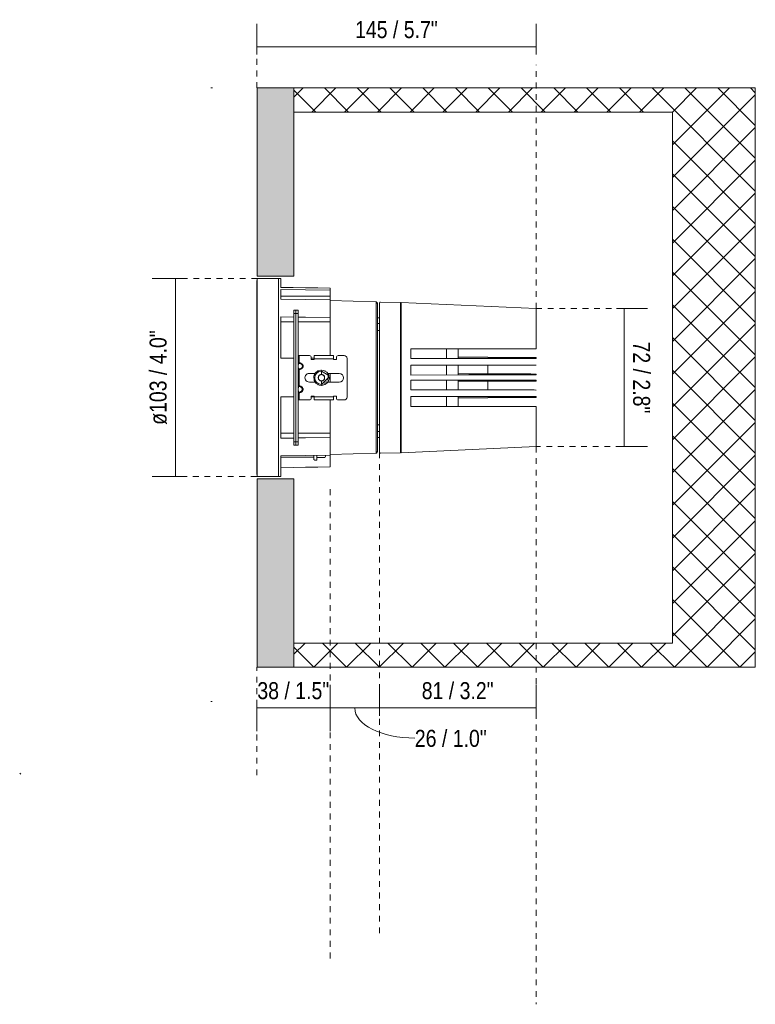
# Model space of a CAD drawing. Header units: millimetres. Extents: x -6729 to -4864, y -1198 to 6775.
# Tile 4 of 6: x -5554 to -5173, y -25 to 485. Entities that reach past the tile are written whole.
import ezdxf

# ---------------------------------------------------------------- set-up
doc = ezdxf.new("R2010")
doc.units = ezdxf.units.MM
doc.linetypes.add('Dash', pattern=[6, 3, -3])
doc.layers.add('A-ANNO-DIMS', color=7, linetype='Dash', lineweight=9, true_color=0xd2d2d2)
for name, color, linetype, lineweight in [('A-ANNO-DIMS-4', 7, 'Continuous', 9), ('A-DETL-GENF', 7, 'Continuous', 9), ('E-LITE-EQPM', 7, 'Continuous', 20)]:
    doc.layers.add(name, color=color, linetype=linetype, lineweight=lineweight)
doc.styles.add('Arial Narrow', font='ARIALN.TTF', dxfattribs={"height": 8.8})
doc.dimstyles.new('FARO_-_2_2mm_Arial_Narrow_mm_Inch_Left', dxfattribs={"dimscale": 304.8, "dimtxt": 9.006193, "dimasz": 0, "dimexe": 0.03937, "dimexo": 0.0625, "dimgap": 0.006562, "dimtad": 1, "dimdec": 0, "dimzin": 0, "dimdsep": 46, "dimtxsty": 'Arial Narrow', "dimblk1": 'NONE', "dimblk2": 'NONE', "dimsah": 1, "dimcen": 0.09, "dimadec": 0, "dimazin": 0, "dimtfac": 1, "dimtdec": 4, "dimtix": 1, "dimtmove": 0, "dimatfit": 3, "dimfxl": 0.013123, "dimfxlon": 1, "dimtvp": 1, "dimtolj": 1, "dimtzin": 0, "dimarcsym": 2})
doc.dimstyles.new('FARO_-_2_2mm_Arial_Narrow_mm_Inch_Right', dxfattribs={"dimscale": 304.8, "dimtxt": 9.006193, "dimasz": 0, "dimexe": 0.03937, "dimexo": 0.0625, "dimgap": 0.006562, "dimtad": 1, "dimdec": 0, "dimzin": 0, "dimdsep": 46, "dimtxsty": 'Arial Narrow', "dimblk1": 'NONE', "dimblk2": 'NONE', "dimsah": 1, "dimcen": 0.09, "dimadec": 0, "dimazin": 0, "dimtfac": 1, "dimtdec": 4, "dimtix": 1, "dimtmove": 0, "dimatfit": 3, "dimfxl": 0.013123, "dimfxlon": 1, "dimtvp": 1, "dimtolj": 1, "dimtzin": 0, "dimarcsym": 2})
doc.dimstyles.new('FARO_-_2_2mm_Arial_Narrow_mm_Inch_Right_1', dxfattribs={"dimscale": 304.8, "dimtxt": 9.006193, "dimasz": 0, "dimexe": 0.03937, "dimexo": 0.0625, "dimgap": 0.006562, "dimtad": 1, "dimdec": 0, "dimzin": 0, "dimdsep": 46, "dimtxsty": 'Arial Narrow', "dimblk1": 'NONE', "dimblk2": 'NONE', "dimsah": 1, "dimcen": 0.09, "dimadec": 0, "dimazin": 0, "dimtfac": 1, "dimtdec": 4, "dimtix": 1, "dimtmove": 1, "dimatfit": 3, "dimfxl": 0.013123, "dimfxlon": 1, "dimtvp": 1, "dimtolj": 1, "dimtzin": 0, "dimarcsym": 2})

# ---------------------------------------------------------------- blocks, each defined once
blk = doc.blocks.new('DEEP78 R SM_GLB - 00-673880-Lateral_PDF')
at = {"lineweight": 9}
for p, q in [((-3248.93, 334.89), (-3249.93, 334.89)), ((-3249.93, 333.1), (-3249.93, 334.89)), ((-3248.93, 334.89), (-3249.93, 334.89)), ((-3249.93, 266.69), (-3249.93, 333.1)), ((-3249.93, 333.1), (-3248.93, 333.1)), ((-3248.93, 333.1), (-3248.93, 334.89)), ((-3247.73, 334.89), (-3248.93, 334.89)), ((-3248.93, 333.1), (-3248.93, 334.89)), ((-3247.73, 334.89), (-3248.93, 334.89)), ((-3248.93, 333.1), (-3248.93, 266.69)), ((-3248.93, 266.69), (-3248.93, 333.1)), ((-3247.73, 333.1), (-3248.93, 333.1)), ((-3247.73, 333.1), (-3247.73, 334.89)), ((-3247.73, 266.69), (-3247.73, 333.1)), ((-3247.24, 311.39), (-3247.73, 311.39)), ((-3247.24, 307.8), (-3247.24, 311.39)), ((-3241.91, 311.39), (-3247.24, 311.39)), ((-3239.48, 311.39), (-3239.48, 310.49)), ((-3239.48, 311.39), (-3239.44, 311.39)), ((-3239.48, 310.49), (-3239.48, 311.39)), ((-3229.44, 311.39), (-3239.44, 311.39)), ((-3229.44, 311.39), (-3239.44, 311.39)), ((-3226.91, 311.39), (-3226.93, 311.39)), ((-3226.91, 311.39), (-3226.93, 311.39)), ((-3223.91, 311.39), (-3226.91, 311.39)), ((-3247.53, 307.31), (-3247.53, 307.54)), ((-3246.77, 307.31), (-3247.53, 307.31)), ((-3246.77, 307.31), (-3247.34, 307.54)), ((-3247.24, 307.8), (-3246.67, 307.57)), ((-3240.91, 309.39), (-3240.91, 310.39)), ((-3239.41, 309.39), (-3240.91, 309.39)), ((-3239.48, 310.19), (-3239.48, 310.19)), ((-3239.48, 310.19), (-3239.44, 310.19)), ((-3229.41, 309.69), (-3239.41, 309.69)), ((-3239.41, 309.69), (-3239.41, 309.39)), ((-3229.41, 309.39), (-3229.41, 309.69)), ((-3227.91, 309.39), (-3229.41, 309.39)), ((-3227.93, 310.39), (-3227.91, 310.39)), ((-3227.91, 310.39), (-3227.91, 309.39)), ((-3222.41, 289.89), (-3222.41, 309.89)), ((-3247.53, 304.25), (-3247.53, 304.48)), ((-3247.53, 304.48), (-3246.77, 304.48)), ((-3246.77, 304.48), (-3247.34, 304.25)), ((-3246.67, 304.22), (-3247.24, 303.99)), ((-3247.24, 303.99), (-3247.24, 295.8)), ((-3241.93, 302.14), (-3238.92, 302.14)), ((-3239.08, 301.87), (-3239.12, 301.89)), ((-3235.66, 302.93), (-3235.66, 303.33)), ((-3235.66, 301.68), (-3235.66, 302.93)), ((-3234.11, 300.79), (-3235.66, 301.68)), ((-3232.24, 301.29), (-3235.65, 303.33)), ((-3232.44, 302.14), (-3226.43, 302.14)), ((-3232.25, 301.86), (-3232.2, 301.89)), ((-3232.22, 299.89), (-3232.23, 301.23)), ((-3238.87, 297.64), (-3241.93, 297.64)), ((-3239.06, 297.93), (-3239.12, 297.89)), ((-3235.66, 296.45), (-3232.22, 299.89)), ((-3235.66, 296.45), (-3235.66, 298.1)), ((-3234.1, 297.2), (-3233.94, 296.91)), ((-3233.21, 297.64), (-3233.47, 297.64)), ((-3232.94, 298.32), (-3232.68, 298.18)), ((-3226.43, 297.64), (-3232.44, 297.64)), ((-3232.25, 297.93), (-3232.2, 297.89)), ((-3247.53, 295.31), (-3247.53, 295.54)), ((-3246.77, 295.31), (-3247.53, 295.31)), ((-3247.53, 292.25), (-3247.53, 292.48)), ((-3246.77, 292.48), (-3247.53, 292.48)), ((-3247.34, 295.54), (-3246.77, 295.31)), ((-3246.77, 292.48), (-3247.34, 292.25)), ((-3247.24, 295.8), (-3246.67, 295.57)), ((-3246.67, 292.22), (-3247.24, 291.99)), ((-3247.24, 291.99), (-3247.24, 288.39)), ((-3247.24, 288.39), (-3247.73, 288.39)), ((-3247.24, 288.39), (-3241.91, 288.39)), ((-3240.91, 289.39), (-3240.91, 290.39)), ((-3240.91, 290.39), (-3239.41, 290.39)), ((-3239.48, 289.59), (-3239.44, 289.59)), ((-3239.44, 288.39), (-3239.48, 288.39)), ((-3239.44, 288.39), (-3229.44, 288.39)), ((-3239.44, 288.39), (-3229.44, 288.39)), ((-3239.41, 290.39), (-3239.41, 290.09)), ((-3239.41, 290.09), (-3229.41, 290.09)), ((-3229.41, 290.09), (-3229.41, 290.39)), ((-3229.41, 290.39), (-3227.91, 290.39)), ((-3227.91, 289.39), (-3227.93, 289.39)), ((-3227.91, 290.39), (-3227.91, 289.39)), ((-3226.93, 288.39), (-3226.91, 288.39)), ((-3226.91, 288.39), (-3226.93, 288.39)), ((-3226.91, 288.39), (-3223.91, 288.39)), ((-3249.93, 264.89), (-3249.93, 266.69)), ((-3248.93, 266.69), (-3249.93, 266.69)), ((-3248.93, 266.69), (-3248.93, 264.89)), ((-3248.93, 264.89), (-3248.93, 266.69)), ((-3247.73, 266.69), (-3248.93, 266.69)), ((-3247.73, 264.89), (-3247.73, 266.69)), ((-3249.93, 264.89), (-3248.93, 264.89)), ((-3248.93, 264.89), (-3249.93, 264.89)), ((-3248.93, 264.89), (-3247.73, 264.89)), ((-3247.73, 264.89), (-3248.93, 264.89))]:
    blk.add_line(p, q, dxfattribs=at)
at = {"lineweight": 9, "flags": 128}
for points in [[(-3247.53, 304.48), (-3247.6, 304.88), (-3247.64, 305.51), (-3247.64, 306.28), (-3247.6, 306.91), (-3247.53, 307.31)], [(-3246.77, 304.48), (-3246.73, 304.38), (-3246.67, 304.22)], [(-3235.66, 303.89), (-3237.49, 303.45), (-3238.92, 302.22), (-3239.62, 300.47), (-3239.44, 298.59), (-3238.42, 297), (-3236.79, 296.06), (-3235.66, 295.89)], [(-3235.66, 295.89), (-3233.83, 296.34), (-3232.4, 297.57), (-3231.7, 299.32), (-3231.88, 301.2), (-3232.9, 302.79), (-3234.53, 303.73), (-3235.66, 303.89)], [(-3247.53, 295.31), (-3247.67, 295.41), (-3247.73, 295.57)], [(-3247.53, 292.48), (-3247.6, 292.88), (-3247.64, 293.51), (-3247.64, 294.28), (-3247.6, 294.91), (-3247.53, 295.31)], [(-3246.77, 295.31), (-3246.05, 294.91), (-3245.57, 294.28), (-3245.57, 293.51), (-3246.05, 292.88), (-3246.77, 292.48)], [(-3246.77, 292.48), (-3246.73, 292.38), (-3246.67, 292.22)]]:
    blk.add_lwpolyline(points, dxfattribs=at)
at = {"lineweight": 9}
for centre, radius, start, end in [((-3235.66, 299.89), 4, 157.5, 180), ((-3235.66, 299.89), 4, 150, 153.9323), ((-3235.66, 299.89), 3.44, 90, 270), ((-3235.66, 299.89), 4, 121.9661, 123.9323), ((-3247.85, 302.3), 10, 4.978, 5.2595), ((-3245.02, 308.07), 10, 334.9334, 335.2595), ((-3235.66, 299.89), 4, 90, 93.9323), ((-3235.66, 299.89), 4, 60, 63.9323), ((-3235.66, 299.89), 4, 22.5, 45), ((-3233.26, 312.08), 10, 274.7436, 275.2595), ((-3235.66, 299.89), 4, 30, 33.9323), ((-3235.66, 299.89), 4, 180, 183.9323), ((-3243.84, 290.54), 10, 64.913, 65.2595), ((-3235.66, 299.89), 4, 202.5, 225), ((-3235.66, 299.89), 4, 210, 213.9323), ((-3238.06, 287.7), 10, 94.7436, 95.2595), ((-3235.66, 299.89), 4, 240, 243.9323), ((-3235.66, 299.89), 4, 270, 273.9323), ((-3226.3, 291.72), 10, 154.9334, 155.2595), ((-3226.3, 291.72), 10, 149.8445, 150.5616), ((-3235.66, 299.89), 4, 301.9661, 303.9323), ((-3223.47, 297.49), 10, 178.5504, 180.5608), ((-3223.47, 297.49), 10, 184.954, 185.2595), ((-3235.66, 299.89), 4, 315, 337.5), ((-3223.9, 303.91), 10, 209.466, 210.56), ((-3235.66, 299.89), 4, 330, 333.9323), ((-3227.48, 309.25), 10, 244.9501, 245.2595), ((-3235.66, 299.89), 4, 0, 3.9323)]:
    blk.add_arc(centre, radius, start, end, dxfattribs=at)
for centre, major_axis, ratio, start_param, end_param in [((-3241.91, 310.39), (0, 1), 0.999848, 4.712389, 6.283185), ((-3239.44, 309.69), (0, 1.7), 0.017452, 4.712389, 6.283185), ((-3229.44, 309.69), (0, 1.7), 0.017452, 4.712389, 6.283185), ((-3226.91, 310.39), (0, 1), 0.999848, 0, 1.570796), ((-3223.91, 309.89), (0, 1.5), 0.999848, 4.712389, 6.283185), ((-3247.43, 307.8), (0.3, 0), 0.926966, 3.141593, 4.347764), ((-3247.43, 307.57), (-0.3, 0), 0.926966, 0, 1.206177), ((-3247.23, 307.8), (0.113, 0.278), 0.016178, 1.577344, 2.783459), ((-3239.44, 309.69), (0, 0.5), 0.017452, 5.497787, 6.283185), ((-3247.43, 303.99), (0.3, 0), 0.926966, 1.935421, 3.141593), ((-3247.23, 303.99), (-0.113, 0.278), 0.016178, 0.358134, 1.564249), ((-3241.93, 299.89), (0, 2.25), 0.999848, 0, 3.141593), ((-3226.43, 299.89), (0, 2.25), 0.999848, 3.141593, 6.283185), ((-3247.43, 295.8), (0.3, 0), 0.926966, 3.141593, 4.347764), ((-3247.43, 291.99), (0.3, 0), 0.926966, 1.935421, 3.141593), ((-3247.23, 295.8), (0.113, 0.278), 0.016178, 1.577344, 2.783459), ((-3247.23, 291.99), (-0.113, 0.278), 0.016178, 0.358134, 1.564249), ((-3241.91, 289.39), (0, 1), 0.999848, 3.141593, 4.712389), ((-3239.44, 290.09), (0, 1.7), 0.017452, 3.141593, 4.712389), ((-3239.44, 290.09), (0, 0.5), 0.017452, 3.141593, 3.926991), ((-3229.44, 290.09), (0, 1.7), 0.017452, 3.141593, 4.712389), ((-3226.91, 289.39), (0, 1), 0.999848, 1.570796, 3.141593), ((-3223.91, 289.89), (0, 1.5), 0.999848, 3.141593, 4.712389)]:
    blk.add_ellipse(centre, major_axis=major_axis, ratio=ratio, start_param=start_param, end_param=end_param, dxfattribs=at)
for points in [[(-3247.71, 306.64), (-3247.72, 306.61), (-3247.73, 306.59), (-3247.74, 306.56)], [(-3247.24, 307.8), (-3247.29, 307.82), (-3247.42, 307.86), (-3247.59, 307.89), (-3247.71, 307.86), (-3247.73, 307.82), (-3247.73, 307.8)], [(-3247.53, 307.54), (-3247.53, 307.58), (-3247.44, 307.58), (-3247.34, 307.54)], [(-3246.05, 304.87), (-3246, 304.92), (-3245.9, 305.01), (-3245.76, 305.17), (-3245.65, 305.34), (-3245.57, 305.51), (-3245.53, 305.7), (-3245.51, 305.89), (-3245.53, 306.09), (-3245.57, 306.27), (-3245.65, 306.45), (-3245.76, 306.62), (-3245.9, 306.78), (-3246, 306.87), (-3246.05, 306.91)], [(-3247.74, 305.22), (-3247.73, 305.2), (-3247.72, 305.17), (-3247.71, 305.14)], [(-3247.53, 304.48), (-3247.54, 304.51), (-3247.66, 304.48), (-3247.73, 304.29), (-3247.73, 304.22)], [(-3247.24, 303.99), (-3247.29, 303.97), (-3247.42, 303.93), (-3247.59, 303.9), (-3247.71, 303.93), (-3247.73, 303.97), (-3247.73, 303.99)], [(-3247.34, 304.25), (-3247.44, 304.21), (-3247.53, 304.21), (-3247.53, 304.25)], [(-3237.21, 300.79), (-3236.95, 300.94), (-3236.43, 301.24), (-3235.92, 301.53), (-3235.66, 301.68)], [(-3236.62, 301.23), (-3236.56, 301.28), (-3236.49, 301.32), (-3236.42, 301.36)], [(-3247.24, 295.8), (-3247.29, 295.82), (-3247.42, 295.86), (-3247.59, 295.89), (-3247.71, 295.86), (-3247.73, 295.82), (-3247.73, 295.8)], [(-3237.21, 299), (-3237.21, 299.3), (-3237.21, 299.89), (-3237.21, 300.49), (-3237.21, 300.79)], [(-3235.66, 298.1), (-3235.92, 298.25), (-3236.43, 298.55), (-3236.95, 298.85), (-3237.21, 299)], [(-3234.11, 299), (-3234.37, 298.85), (-3234.88, 298.55), (-3235.4, 298.25), (-3235.66, 298.1)], [(-3234.11, 300.79), (-3234.11, 300.49), (-3234.11, 299.9), (-3234.11, 299.3), (-3234.11, 299)], [(-3247.71, 294.65), (-3247.72, 294.62), (-3247.73, 294.59), (-3247.74, 294.56)], [(-3247.74, 293.22), (-3247.73, 293.2), (-3247.72, 293.17), (-3247.71, 293.14)], [(-3247.66, 292.42), (-3247.7, 292.36), (-3247.73, 292.28), (-3247.73, 292.22)], [(-3247.24, 291.99), (-3247.29, 291.97), (-3247.42, 291.93), (-3247.59, 291.9), (-3247.71, 291.93), (-3247.73, 291.97), (-3247.73, 291.99)], [(-3247.53, 295.54), (-3247.53, 295.58), (-3247.44, 295.58), (-3247.34, 295.54)], [(-3247.34, 292.25), (-3247.44, 292.21), (-3247.53, 292.21), (-3247.53, 292.25)]]:
    blk.add_open_spline(points, degree=3, dxfattribs=at)
for points, knots in [([(-3247.73, 304.22), (-3247.73, 304.28), (-3247.73, 304.43), (-3247.72, 304.77), (-3247.71, 305.18), (-3247.7, 305.58), (-3247.7, 305.89), (-3247.7, 306.21), (-3247.71, 306.61), (-3247.72, 307.02), (-3247.73, 307.36), (-3247.73, 307.51), (-3247.73, 307.57)], [-1, -1, -1, -1, -0.875, -0.75, -0.625, -0.5625, -0.5, -0.4375, -0.375, -0.25, -0.125, 0, 0, 0, 0]), ([(-3246.77, 307.31), (-3246.72, 307.29), (-3246.64, 307.28), (-3246.41, 307.36), (-3246.49, 307.48), (-3246.67, 307.57)], [0, 0, 0, 0, 0.291667, 0.541667, 1, 1, 1, 1]), ([(-3246.05, 306.91), (-3246.1, 306.96), (-3246.21, 307.04), (-3246.45, 307.18), (-3246.64, 307.26), (-3246.77, 307.31)], [0.8, 0.8, 0.8, 0.8, 0.85, 0.9, 1, 1, 1, 1]), ([(-3246.67, 307.57), (-3246.49, 307.51), (-3246.14, 307.36), (-3245.65, 307.02), (-3245.34, 306.61), (-3245.19, 306.21), (-3245.16, 305.89), (-3245.19, 305.58), (-3245.34, 305.18), (-3245.65, 304.77), (-3246.14, 304.43), (-3246.49, 304.28), (-3246.67, 304.22)], [-1, -1, -1, -1, -0.875, -0.75, -0.625, -0.5625, -0.5, -0.4375, -0.375, -0.25, -0.125, 0, 0, 0, 0]), ([(-3246.77, 304.48), (-3246.64, 304.53), (-3246.45, 304.61), (-3246.21, 304.75), (-3246.1, 304.83), (-3246.05, 304.87)], [0, 0, 0, 0, 0.1, 0.15, 0.2, 0.2, 0.2, 0.2]), ([(-3236.36, 301.39), (-3236.09, 301.51), (-3235.48, 301.62), (-3234.61, 301.27), (-3234.14, 300.66), (-3234, 300.07), (-3234.01, 299.62), (-3234.14, 299.19), (-3234.39, 298.81), (-3234.73, 298.51), (-3235.13, 298.31), (-3235.58, 298.23), (-3236.18, 298.28), (-3236.86, 298.64), (-3237.33, 299.44), (-3237.33, 300.22), (-3237.08, 300.77), (-3236.8, 301.12), (-3236.43, 301.38), (-3236, 301.53), (-3235.55, 301.56), (-3234.96, 301.44), (-3234.33, 301), (-3233.95, 300.15), (-3234.06, 299.23), (-3234.54, 298.62), (-3235.07, 298.33), (-3235.51, 298.23), (-3235.96, 298.25), (-3236.39, 298.39), (-3236.76, 298.64), (-3237.16, 299.1), (-3237.39, 299.83), (-3237.17, 300.74), (-3236.63, 301.29), (-3236.07, 301.51), (-3235.62, 301.56), (-3235.18, 301.49), (-3234.77, 301.3), (-3234.42, 301.01), (-3234.17, 300.64), (-3234.02, 300.21), (-3233.99, 299.61), (-3234.25, 298.88), (-3234.98, 298.3), (-3235.74, 298.2), (-3236.32, 298.36), (-3236.71, 298.6), (-3237.02, 298.92), (-3237.23, 299.32), (-3237.33, 299.77), (-3237.31, 300.07), (-3237.28, 300.21)], [0.0833333, 0.0833333, 0.0833333, 0.0833333, 0.1111111, 0.1388889, 0.1666667, 0.1805556, 0.1944444, 0.2083333, 0.2222222, 0.2361111, 0.25, 0.2638889, 0.2777778, 0.3055556, 0.3333333, 0.3611111, 0.375, 0.3888889, 0.4027778, 0.4166667, 0.4305556, 0.4444444, 0.4722222, 0.5, 0.5277778, 0.5555556, 0.5694444, 0.5833333, 0.5972222, 0.6111111, 0.625, 0.6388889, 0.6666667, 0.6944444, 0.7222222, 0.7361111, 0.75, 0.7638889, 0.7777778, 0.7916667, 0.8055556, 0.8194444, 0.8333333, 0.8611111, 0.8888889, 0.9166667, 0.9305556, 0.9444444, 0.9583333, 0.9722222, 0.9861111, 1, 1, 1, 1]), ([(-3234.01, 299.97), (-3234, 299.73), (-3234.1, 299.18), (-3234.54, 298.62), (-3235.07, 298.33), (-3235.51, 298.23), (-3235.96, 298.25), (-3236.39, 298.39), (-3236.76, 298.64), (-3237.16, 299.1), (-3237.39, 299.83), (-3237.17, 300.74), (-3236.63, 301.29), (-3236.07, 301.51), (-3235.62, 301.56), (-3235.18, 301.49), (-3234.77, 301.3), (-3234.42, 301.01), (-3234.17, 300.64), (-3234.02, 300.21), (-3233.99, 299.61), (-3234.25, 298.88), (-3234.98, 298.3), (-3235.74, 298.2), (-3236.32, 298.36), (-3236.71, 298.6), (-3237.02, 298.92), (-3237.23, 299.32), (-3237.33, 299.77), (-3237.31, 300.07), (-3237.28, 300.21)], [0.5052639, 0.5052639, 0.5052639, 0.5052639, 0.5277778, 0.5555556, 0.5694444, 0.5833333, 0.5972222, 0.6111111, 0.625, 0.6388889, 0.6666667, 0.6944444, 0.7222222, 0.7361111, 0.75, 0.7638889, 0.7777778, 0.7916667, 0.8055556, 0.8194444, 0.8333333, 0.8611111, 0.8888889, 0.9166667, 0.9305556, 0.9444444, 0.9583333, 0.9722222, 0.9861111, 1, 1, 1, 1]), ([(-3234.89, 298.43), (-3234.95, 298.4), (-3235.15, 298.31), (-3235.51, 298.23), (-3235.96, 298.25), (-3236.39, 298.39), (-3236.76, 298.64), (-3237.16, 299.1), (-3237.39, 299.83), (-3237.17, 300.74), (-3236.63, 301.29), (-3236.07, 301.51), (-3235.62, 301.56), (-3235.18, 301.49), (-3234.77, 301.3), (-3234.42, 301.01), (-3234.17, 300.64), (-3234.02, 300.21), (-3233.99, 299.61), (-3234.25, 298.88), (-3234.98, 298.3), (-3235.74, 298.2), (-3236.32, 298.36), (-3236.71, 298.6), (-3237.02, 298.92), (-3237.23, 299.32), (-3237.33, 299.77), (-3237.31, 300.07), (-3237.28, 300.21)], [0.5633064, 0.5633064, 0.5633064, 0.5633064, 0.5694444, 0.5833333, 0.5972222, 0.6111111, 0.625, 0.6388889, 0.6666667, 0.6944444, 0.7222222, 0.7361111, 0.75, 0.7638889, 0.7777778, 0.7916667, 0.8055556, 0.8194444, 0.8333333, 0.8611111, 0.8888889, 0.9166667, 0.9305556, 0.9444444, 0.9583333, 0.9722222, 0.9861111, 1, 1, 1, 1]), ([(-3247.73, 292.22), (-3247.73, 292.28), (-3247.73, 292.43), (-3247.72, 292.77), (-3247.71, 293.18), (-3247.7, 293.58), (-3247.7, 293.89), (-3247.7, 294.21), (-3247.71, 294.61), (-3247.72, 295.02), (-3247.73, 295.36), (-3247.73, 295.51), (-3247.73, 295.57)], [-1, -1, -1, -1, -0.875, -0.75, -0.625, -0.5625, -0.5, -0.4375, -0.375, -0.25, -0.125, 0, 0, 0, 0]), ([(-3247.53, 292.48), (-3247.54, 292.51), (-3247.68, 292.46), (-3247.73, 292.28), (-3247.73, 292.22)], [0, 0, 0, 0, 0.541667, 1, 1, 1, 1]), ([(-3246.77, 295.31), (-3246.72, 295.29), (-3246.64, 295.28), (-3246.41, 295.36), (-3246.49, 295.48), (-3246.67, 295.57)], [0, 0, 0, 0, 0.291667, 0.541667, 1, 1, 1, 1]), ([(-3246.67, 295.57), (-3246.49, 295.51), (-3246.14, 295.36), (-3245.65, 295.02), (-3245.34, 294.61), (-3245.19, 294.21), (-3245.16, 293.89), (-3245.19, 293.58), (-3245.34, 293.18), (-3245.65, 292.77), (-3246.14, 292.43), (-3246.49, 292.28), (-3246.67, 292.22)], [-1, -1, -1, -1, -0.875, -0.75, -0.625, -0.5625, -0.5, -0.4375, -0.375, -0.25, -0.125, 0, 0, 0, 0])]:
    blk.add_open_spline(points, degree=3, knots=knots, dxfattribs=at)
at = {"layer": 'E-LITE-EQPM'}
for p, q in [((-3268.93, 351.34), (-3269.16, 349.5)), ((-3269.16, 265), (-3269.16, 349.5)), ((-3257.86, 351.34), (-3268.93, 351.34)), ((-3268.93, 263.69), (-3268.93, 351.34)), ((-3256.66, 351.32), (-3257.86, 351.34)), ((-3257.86, 351.34), (-3257.86, 263.69)), ((-3256.66, 346.71), (-3256.66, 351.29)), ((-3256.66, 340.59), (-3256.66, 345.62)), ((-3256.66, 342.18), (-3231.16, 342.18)), ((-3231.16, 346.29), (-3231.16, 345.2)), ((-3231.16, 345.2), (-3231.16, 342.18)), ((-3231.16, 342.18), (-3231.16, 340.28)), ((-3231.16, 340.27), (-3231.16, 331.09)), ((-3207.36, 339.22), (-3231.16, 339.92)), ((-3207.36, 260.78), (-3207.36, 339.22)), ((-3206.66, 338.49), (-3206.66, 338.52)), ((-3206.66, 338.52), (-3206.66, 261.48)), ((-3194.66, 338.94), (-3205.12, 339.12)), ((-3194.66, 338.94), (-3194.66, 300)), ((-3194.46, 338.12), (-3194.66, 338.12)), ((-3124.46, 335.76), (-3194.46, 338.94)), ((-3194.46, 338.94), (-3194.46, 300)), ((-3124.46, 335.76), (-3124.46, 314.95)), ((-3256.66, 309.99), (-3256.66, 331.41)), ((-3256.66, 331.41), (-3249.93, 331.33)), ((-3256.66, 328.82), (-3249.93, 328.82)), ((-3247.73, 328.82), (-3231.16, 328.82)), ((-3231.16, 331.09), (-3231.16, 328.82)), ((-3231.16, 328.82), (-3231.16, 311.41)), ((-3206.66, 331), (-3205.66, 331)), ((-3205.66, 328), (-3206.66, 328.02)), ((-3205.66, 324.45), (-3206.66, 324.43)), ((-3189.46, 314.92), (-3189.46, 309.82)), ((-3170.96, 309.84), (-3170.96, 314.96)), ((-3164.96, 314.96), (-3164.96, 309.93)), ((-3249.93, 309.99), (-3256.66, 309.99)), ((-3239.43, 309.99), (-3240.91, 309.99)), ((-3189.46, 306.39), (-3189.46, 301.3)), ((-3170.96, 301.35), (-3170.96, 306.42)), ((-3149.46, 310.58), (-3164.96, 310.59)), ((-3164.96, 306.42), (-3164.96, 301.41)), ((-3149.46, 310.34), (-3149.46, 310.58)), ((-3129.37, 310.34), (-3149.46, 310.34)), ((-3149.46, 306.39), (-3149.46, 301.87)), ((-3124.46, 309.9), (-3124.46, 310.29)), ((-3231.16, 302.04), (-3231.16, 297.54)), ((-3149.46, 301.87), (-3164.96, 301.87)), ((-3149.46, 301.84), (-3149.46, 301.87)), ((-3129.37, 301.84), (-3149.46, 301.84)), ((-3124.46, 301.38), (-3124.46, 301.79)), ((-3194.66, 300), (-3194.66, 261.06)), ((-3194.46, 300), (-3194.46, 261.06)), ((-3189.46, 298.7), (-3189.46, 293.61)), ((-3170.96, 293.58), (-3170.96, 298.65)), ((-3164.96, 298.59), (-3164.96, 293.58)), ((-3164.96, 298.13), (-3149.46, 298.13)), ((-3149.46, 298.13), (-3149.46, 298.16)), ((-3149.46, 298.16), (-3129.37, 298.16)), ((-3149.46, 298.13), (-3149.46, 293.61)), ((-3124.46, 298.21), (-3124.46, 298.62)), ((-3256.66, 268.59), (-3256.66, 290.01)), ((-3256.66, 290.01), (-3249.93, 290.01)), ((-3240.91, 290.01), (-3239.43, 290.01)), ((-3231.16, 288.38), (-3231.16, 271.18)), ((-3189.46, 290.18), (-3189.46, 285.08)), ((-3170.96, 285.04), (-3170.96, 290.16)), ((-3164.96, 290.07), (-3164.96, 285.04)), ((-3164.96, 289.41), (-3149.46, 289.42)), ((-3149.46, 289.42), (-3149.46, 289.66)), ((-3149.46, 289.66), (-3129.37, 289.66)), ((-3124.46, 289.71), (-3124.46, 290.1)), ((-3124.46, 285.05), (-3124.46, 264.24)), ((-3206.66, 275.57), (-3205.66, 275.55)), ((-3256.66, 271.18), (-3249.93, 271.18)), ((-3247.73, 271.18), (-3231.16, 271.18)), ((-3231.16, 271.18), (-3231.16, 268.91)), ((-3206.66, 271.98), (-3205.66, 272)), ((-3249.93, 268.67), (-3256.66, 268.59)), ((-3231.16, 268.91), (-3231.16, 264.02)), ((-3205.66, 269), (-3206.66, 269)), ((-3269.16, 250.5), (-3269.16, 265)), ((-3268.93, 248.66), (-3268.93, 263.69)), ((-3257.86, 263.69), (-3257.86, 248.66)), ((-3231.16, 264.02), (-3231.16, 259.73)), ((-3231.16, 260.08), (-3207.36, 260.78)), ((-3205.12, 260.88), (-3194.66, 261.06)), ((-3194.66, 261.88), (-3194.46, 261.88)), ((-3194.46, 261.06), (-3124.46, 264.24)), ((-3256.66, 248.68), (-3256.66, 259.41)), ((-3256.66, 258.82), (-3239.66, 258.82)), ((-3239.13, 257.23), (-3238.06, 257.23)), ((-3238.06, 257.23), (-3238.06, 259.56)), ((-3238.06, 258.51), (-3235.86, 258.56)), ((-3233.79, 258.8), (-3233.86, 258.68)), ((-3233.63, 259.11), (-3233.67, 259.04)), ((-3233.66, 258.82), (-3233.66, 258.86)), ((-3231.16, 259.73), (-3231.16, 253.71)), ((-3269.16, 250.5), (-3268.93, 248.66)), ((-3268.93, 248.66), (-3257.86, 248.66)), ((-3257.86, 248.66), (-3256.66, 248.68))]:
    blk.add_line(p, q, dxfattribs=at)
at = {"layer": 'E-LITE-EQPM', "flags": 128}
for points in [[(-3231.16, 346.29), (-3237.53, 346.4), (-3243.91, 346.5), (-3250.28, 346.61), (-3256.66, 346.71)], [(-3256.66, 345.62), (-3243.91, 345.41), (-3231.16, 345.2)], [(-3231.16, 340.27), (-3243.91, 340.43), (-3256.66, 340.59)], [(-3207.36, 339.22), (-3206.76, 338.86), (-3206.66, 338.52)], [(-3206.66, 261.51), (-3206.66, 261.96), (-3206.66, 263.31), (-3206.66, 265.51), (-3206.66, 268.53), (-3206.66, 272.29), (-3206.66, 276.69), (-3206.66, 281.65), (-3206.66, 287.03), (-3206.66, 292.72), (-3206.66, 298.58), (-3206.66, 304.48), (-3206.66, 310.26), (-3206.66, 315.81), (-3206.66, 320.99), (-3206.66, 325.67), (-3206.66, 329.75), (-3206.66, 333.13), (-3206.66, 335.74), (-3206.66, 337.5), (-3206.66, 338.38), (-3206.66, 338.49)], [(-3205.66, 338.6), (-3205.42, 339.04), (-3205.12, 339.12)], [(-3205.66, 331), (-3205.66, 333.9), (-3205.66, 336.32), (-3205.66, 337.89), (-3205.66, 338.57), (-3205.66, 338.6)], [(-3205.66, 338.6), (-3205.66, 338.14), (-3205.66, 336.8), (-3205.66, 334.59), (-3205.66, 331.57), (-3205.66, 327.82), (-3205.66, 323.41), (-3205.66, 318.45), (-3205.66, 313.06), (-3205.66, 307.37), (-3205.66, 301.5), (-3205.66, 300)], [(-3247.73, 331.3), (-3243.91, 331.25), (-3231.16, 331.09)], [(-3205.66, 324.45), (-3205.66, 326.75), (-3205.66, 328)], [(-3124.46, 314.95), (-3156.96, 314.94), (-3189.46, 314.92)], [(-3189.46, 309.82), (-3159.35, 309.83), (-3129.23, 309.85)], [(-3129.23, 306.42), (-3159.35, 306.41), (-3189.46, 306.39)], [(-3124.46, 310.29), (-3124.58, 310.3), (-3124.95, 310.31), (-3125.53, 310.32), (-3126.31, 310.33), (-3127.24, 310.34), (-3128.28, 310.34), (-3129.37, 310.34)], [(-3189.46, 301.3), (-3159.35, 301.32), (-3129.23, 301.33)], [(-3124.46, 301.79), (-3124.58, 301.8), (-3124.95, 301.81), (-3125.53, 301.82), (-3126.31, 301.83), (-3127.24, 301.84), (-3128.28, 301.84), (-3129.37, 301.84)], [(-3129.23, 301.33), (-3128.16, 301.33), (-3127.14, 301.34), (-3126.24, 301.34), (-3125.49, 301.35), (-3124.93, 301.36), (-3124.58, 301.37), (-3124.46, 301.38)], [(-3205.66, 300), (-3205.66, 294.11), (-3205.66, 288.36), (-3205.66, 282.88), (-3205.66, 277.8), (-3205.66, 273.25), (-3205.66, 269.31), (-3205.66, 266.1), (-3205.66, 263.68), (-3205.66, 262.11), (-3205.66, 261.43), (-3205.66, 261.4)], [(-3129.23, 298.67), (-3159.35, 298.68), (-3189.46, 298.7)], [(-3129.37, 298.16), (-3128.28, 298.16), (-3127.24, 298.16), (-3126.31, 298.17), (-3125.53, 298.18), (-3124.95, 298.19), (-3124.58, 298.2), (-3124.46, 298.21)], [(-3124.46, 298.62), (-3124.58, 298.63), (-3124.93, 298.64), (-3125.49, 298.65), (-3126.24, 298.66), (-3127.14, 298.66), (-3128.16, 298.67), (-3129.23, 298.67)], [(-3189.46, 293.61), (-3159.35, 293.59), (-3129.23, 293.58)], [(-3129.23, 290.15), (-3159.35, 290.17), (-3189.46, 290.18)], [(-3129.37, 289.66), (-3128.28, 289.66), (-3127.24, 289.66), (-3126.31, 289.67), (-3125.53, 289.68), (-3124.95, 289.69), (-3124.58, 289.7), (-3124.46, 289.71)], [(-3189.46, 285.08), (-3156.96, 285.06), (-3124.46, 285.05)], [(-3205.66, 272), (-3205.66, 272.18), (-3205.66, 275.55)], [(-3231.16, 268.91), (-3243.91, 268.75), (-3247.73, 268.7)], [(-3205.66, 261.4), (-3205.66, 261.86), (-3205.66, 263.2), (-3205.66, 265.41), (-3205.66, 268.43), (-3205.66, 269)], [(-3206.66, 261.48), (-3207.02, 260.89), (-3207.36, 260.78)], [(-3206.66, 261.67), (-3206.66, 261.62), (-3206.66, 261.51)], [(-3205.12, 260.88), (-3205.57, 261.11), (-3205.66, 261.4)], [(-3256.66, 259.41), (-3243.91, 259.57), (-3231.16, 259.73)], [(-3239.66, 259.62), (-3239.66, 258.71), (-3239.66, 257.85), (-3239.66, 257.76)], [(-3239.13, 257.23), (-3239.58, 257.47), (-3239.63, 257.65)], [(-3233.63, 259.11), (-3233.63, 259.56), (-3233.63, 259.7)], [(-3233.63, 259.42), (-3233.63, 259.12), (-3233.63, 259.11)], [(-3231.16, 253.71), (-3237.53, 253.6), (-3243.91, 253.5), (-3250.28, 253.39), (-3256.66, 253.29)]]:
    blk.add_lwpolyline(points, dxfattribs=at)
at = {"layer": 'E-LITE-EQPM'}
for points, knots in [([(-3207.36, 338.58), (-3207.32, 338.6), (-3207.23, 338.62), (-3207.11, 338.62), (-3207, 338.6), (-3206.91, 338.56), (-3206.82, 338.49), (-3206.72, 338.39), (-3206.68, 338.23), (-3206.66, 338.1)], [0, 0, 0, 0, 0.166667, 0.333333, 0.458333, 0.583333, 0.677083, 0.791667, 1, 1, 1, 1]), ([(-3129.23, 309.85), (-3128.47, 309.85), (-3127.39, 309.85), (-3126.17, 309.86), (-3124.92, 309.87), (-3124.46, 309.89), (-3124.46, 309.9)], [0, 0, 0, 0, 0.285714, 0.428571, 0.571429, 1, 1, 1, 1]), ([(-3124.46, 306.48), (-3124.46, 306.47), (-3124.77, 306.45), (-3126, 306.44), (-3127.6, 306.43), (-3128.67, 306.42), (-3129.23, 306.42)], [0, 0, 0, 0, 0.285714, 0.571429, 0.785714, 1, 1, 1, 1]), ([(-3129.23, 293.58), (-3128.49, 293.58), (-3127.41, 293.57), (-3126.2, 293.56), (-3124.94, 293.55), (-3124.46, 293.53), (-3124.46, 293.52)], [0, 0, 0, 0, 0.285714, 0.428571, 0.571429, 1, 1, 1, 1]), ([(-3124.46, 290.1), (-3124.46, 290.11), (-3124.76, 290.12), (-3125.97, 290.14), (-3127.57, 290.15), (-3128.66, 290.15), (-3129.23, 290.15)], [0, 0, 0, 0, 0.285714, 0.571429, 0.785714, 1, 1, 1, 1]), ([(-3206.66, 261.9), (-3206.67, 261.82), (-3206.7, 261.69), (-3206.77, 261.56), (-3206.85, 261.48), (-3206.93, 261.43), (-3207.04, 261.39), (-3207.19, 261.38), (-3207.3, 261.4), (-3207.36, 261.42)], [0, 0, 0, 0, 0.125, 0.25, 0.34375, 0.458333, 0.583333, 0.75, 1, 1, 1, 1]), ([(-3234.14, 258.59), (-3234.09, 258.6), (-3234.01, 258.61), (-3233.95, 258.63), (-3233.93, 258.64)], [-1, -1, -1, -1, -0.7083333, -0.5, -0.5, -0.5, -0.5])]:
    blk.add_open_spline(points, degree=3, knots=knots, dxfattribs=at)
for points in [[(-3235.86, 258.56), (-3235.86, 258.56), (-3235.83, 258.56), (-3235.68, 258.56), (-3235.46, 258.57), (-3235.17, 258.58), (-3234.96, 258.58), (-3234.86, 258.59)], [(-3235.81, 258.56), (-3235.84, 258.56), (-3235.86, 258.56), (-3235.86, 258.56)], [(-3234.86, 258.59), (-3234.77, 258.59), (-3234.59, 258.59), (-3234.34, 258.59), (-3234.2, 258.59), (-3234.14, 258.59)]]:
    blk.add_open_spline(points, degree=3, dxfattribs=at)
blk = doc.blocks.new('DIMBLOCK7-Lateral_PDF')
at = {"layer": 'A-ANNO-DIMS-4', "color": 251, "true_color": 0x5b5b5b, "transparency": 16777216}
for p, q in [((-5469.06, 351.34), (-5485.06, 351.34)), ((-5473.06, 351.34), (-5473.06, 248.68)), ((-5473.06, 351.34), (-5469.06, 351.34)), ((-5469.06, 248.68), (-5485.06, 248.68)), ((-5473.06, 248.68), (-5469.06, 248.68))]:
    blk.add_line(p, q, dxfattribs=at)
at = {"layer": 'A-ANNO-DIMS-4', "color": 0, "transparency": 16777216, "insert": (-5486.43, 275.49), "char_height": 8.8, "width": 58.8405, "attachment_point": 1, "rotation": 90, "line_spacing_factor": 0.974696, "style": 'Arial Narrow'}
blk.add_mtext('ø103 / 4.0"', dxfattribs=at)
blk = doc.blocks.new('_None')
blk = doc.blocks.new('DIMBLOCK8-Lateral_PDF')
at = {"layer": 'A-ANNO-DIMS-4', "color": 251, "true_color": 0x5b5b5b, "transparency": 16777216}
for p, q in [((-5430.99, 467.25), (-5430.99, 483.25)), ((-5286.29, 467.25), (-5286.29, 483.25)), ((-5286.29, 471.25), (-5430.99, 471.25)), ((-5430.99, 471.25), (-5430.99, 467.25)), ((-5286.29, 471.25), (-5286.29, 467.25))]:
    blk.add_line(p, q, dxfattribs=at)
at = {"layer": 'A-ANNO-DIMS-4', "color": 0, "transparency": 16777216, "insert": (-5380.08, 484.62), "char_height": 8.8, "width": 51.464, "attachment_point": 1, "line_spacing_factor": 0.974696, "style": 'Arial Narrow'}
blk.add_mtext('145 / 5.7"', dxfattribs=at)
blk = doc.blocks.new('DIMBLOCK9-Lateral_PDF')
at = {"layer": 'A-ANNO-DIMS-4', "color": 251, "true_color": 0x5b5b5b, "transparency": 16777216}
for p, q in [((-5244.67, 335.76), (-5228.67, 335.76)), ((-5240.67, 335.76), (-5244.67, 335.76)), ((-5240.67, 335.76), (-5240.67, 264.24)), ((-5244.67, 264.24), (-5228.67, 264.24)), ((-5240.67, 264.24), (-5244.67, 264.24))]:
    blk.add_line(p, q, dxfattribs=at)
at = {"layer": 'A-ANNO-DIMS-4', "color": 0, "transparency": 16777216, "insert": (-5227.3, 318.66), "char_height": 8.8, "width": 44.7736, "attachment_point": 1, "rotation": 270, "line_spacing_factor": 0.974696, "style": 'Arial Narrow'}
blk.add_mtext('72 / 2.8"', dxfattribs=at)
blk = doc.blocks.new('DIMBLOCK10-Lateral_PDF')
at = {"layer": 'A-ANNO-DIMS-4', "color": 251, "true_color": 0x5b5b5b, "transparency": 16777216}
for p, q in [((-5430.99, 128.84), (-5430.99, 132.84)), ((-5392.99, 128.84), (-5392.99, 132.84)), ((-5430.99, 129.09), (-5430.99, 116.84)), ((-5392.99, 128.84), (-5430.99, 128.84)), ((-5392.99, 129.09), (-5392.99, 116.84))]:
    blk.add_line(p, q, dxfattribs=at)
at = {"layer": 'A-ANNO-DIMS-4', "color": 0, "transparency": 16777216, "insert": (-5430.64, 142.22), "char_height": 8.8, "width": 44.7736, "attachment_point": 1, "line_spacing_factor": 0.974696, "style": 'Arial Narrow'}
blk.add_mtext('38 / 1.5"', dxfattribs=at)
blk = doc.blocks.new('DIMBLOCK11-Lateral_PDF')
at = {"layer": 'A-ANNO-DIMS-4', "color": 251, "true_color": 0x5b5b5b, "transparency": 16777216}
for p, q in [((-5367.49, 128.59), (-5367.49, 140.84)), ((-5286.29, 128.59), (-5286.29, 140.84)), ((-5367.49, 128.84), (-5286.29, 128.84)), ((-5367.49, 128.84), (-5367.49, 124.84)), ((-5286.29, 128.84), (-5286.29, 124.84))]:
    blk.add_line(p, q, dxfattribs=at)
at = {"layer": 'A-ANNO-DIMS-4', "color": 0, "transparency": 16777216, "insert": (-5345.55, 142.22), "char_height": 8.8, "width": 44.7736, "attachment_point": 1, "line_spacing_factor": 0.974696, "style": 'Arial Narrow'}
blk.add_mtext('81 / 3.2"', dxfattribs=at)
blk = doc.blocks.new('DIMBLOCK12-Lateral_PDF')
at = {"layer": 'A-ANNO-DIMS-4', "color": 251, "true_color": 0x5b5b5b, "transparency": 16777216}
for p, q in [((-5392.99, 128.59), (-5392.99, 140.84)), ((-5367.49, 128.59), (-5367.49, 140.84)), ((-5392.99, 128.84), (-5367.49, 128.84)), ((-5392.99, 128.84), (-5392.99, 124.84)), ((-5367.49, 128.84), (-5367.49, 124.84))]:
    blk.add_line(p, q, dxfattribs=at)
blk.add_ellipse((-5349.11, 128.84), major_axis=(-31.13, 0), ratio=0.499883, start_param=0, end_param=1.570796, dxfattribs=at)
at = {"layer": 'A-ANNO-DIMS-4', "color": 0, "transparency": 16777216, "insert": (-5349.11, 117.51), "char_height": 8.8, "width": 44.7736, "attachment_point": 1, "line_spacing_factor": 0.974696, "style": 'Arial Narrow'}
blk.add_mtext('26 / 1.0"', dxfattribs=at)

msp = doc.modelspace()

# ---------------------------------------------------------------- hatches: boundary and pattern name
at = {"layer": 'A-DETL-GENF', "true_color": 0xc0c0c0}
h = msp.add_hatch(color=9, dxfattribs=at)
h.paths.add_polyline_path([(-5411.76, 150), (-5411.76, 247.5), (-5430.76, 247.5), (-5430.76, 150)])
h.paths.add_polyline_path([(-5430.76, 352.5), (-5411.76, 352.5), (-5411.76, 450), (-5430.76, 450), (-5430.76, 369.85)])
at = {"layer": 'A-DETL-GENF', "true_color": 0xaaaaaa}
h = msp.add_hatch(dxfattribs=at)
h.set_pattern_fill('FP_2', color=253, style=0, pattern_type=2)
h.set_pattern_definition([(45, (-5189.308, 277.281), (-8.4853, 8.4853), []), (135, (-5189.308, 277.281), (-8.4853, -8.4853), [])])
h.paths.add_polyline_path([(-5411.76, 150), (-5172.86, 150), (-5172.86, 450), (-5411.76, 450), (-5411.76, 437.5), (-5215.76, 437.5), (-5215.76, 162.5), (-5411.76, 162.5), (-5411.76, 151.1)])

# ---------------------------------------------------------------- linework, layer by layer
at = {"layer": 'A-ANNO-DIMS'}
for p, q in [((-5430.99, 450), (-5430.99, 465)), ((-5286.29, 335.76), (-5286.29, 461.98)), ((-5430.76, 351.34), (-5472.27, 351.34)), ((-5286.29, 335.76), (-5242.01, 335.76)), ((-5367.49, 291.2), (-5367.49, 11.2)), ((-5242.01, 264.24), (-5286.29, 264.24)), ((-5286.29, 264.24), (-5286.29, -24.64)), ((-5430.99, 248.68), (-5472.76, 248.68)), ((-5392.99, 242.16), (-5392.99, -2.84)), ((-5430.99, 94.05), (-5430.99, 150))]:
    msp.add_line(p, q, dxfattribs=at)
at = {"layer": 'A-ANNO-DIMS', "color": 9, "linetype": 'Continuous', "true_color": 0xc8c8c8}
for p, q in [((-5172.86, 450), (-5411.76, 450)), ((-5172.86, 150), (-5172.86, 450)), ((-5215.76, 437.5), (-5215.76, 300)), ((-5215.76, 300), (-5215.76, 162.5)), ((-5411.76, 150), (-5172.86, 150))]:
    msp.add_line(p, q, dxfattribs=at)
at = {"layer": 'E-LITE-EQPM'}
for p, q in [((-5454.75, 450.07), (-5453.95, 450.07)), ((-5411.76, 450), (-5430.76, 450)), ((-5430.76, 450), (-5430.76, 352.5)), ((-5411.76, 352.5), (-5411.76, 450)), ((-5430.76, 352.5), (-5411.76, 352.5)), ((-5430.76, 247.5), (-5430.76, 150)), ((-5411.76, 247.5), (-5430.76, 247.5)), ((-5411.76, 150), (-5411.76, 247.5)), ((-5430.76, 150), (-5411.76, 150)), ((-5454.76, 132.25), (-5453.96, 132.25)), ((-5553.12, 94.58), (-5553.68, 95.13))]:
    msp.add_line(p, q, dxfattribs=at)
at = {"layer": 'E-LITE-EQPM', "color": 253, "true_color": 0xaaaaaa}
for p, q in [((-5411.76, 437.5), (-5215.76, 437.5)), ((-5215.76, 162.5), (-5411.76, 162.5))]:
    msp.add_line(p, q, dxfattribs=at)

# ---------------------------------------------------------------- block references
at = {"layer": 'E-LITE-EQPM'}
msp.add_blockref('DEEP78 R SM_GLB - 00-673880-Lateral_PDF', (-2161.8, 0), dxfattribs=at)

# ---------------------------------------------------------------- dimensions: what is measured, and where the dimension line sits
at = {"layer": 'A-ANNO-DIMS', "color": 251, "linetype": 'Continuous', "true_color": 0x5b5b5b}
for base, p1, p2, override, picture, middle in [((-5430.99, 471.25), (-5286.29, 467.25), (-5430.99, 467.25), {"dimpost": '<>', "dimfxl": 144.694161}, 'DIMBLOCK8-Lateral_PDF', (-5358.64, 478.95)), ((-5430.99, 128.84), (-5392.99, 132.84), (-5430.99, 132.84), {"dimpost": '<>', "dimfxl": 37.994161}, 'DIMBLOCK10-Lateral_PDF', (-5411.99, 136.54)), ((-5286.29, 128.84), (-5367.49, 124.84), (-5286.29, 124.84), {"dimpost": '<>', "dimfxl": 81.2}, 'DIMBLOCK11-Lateral_PDF', (-5326.89, 136.54))]:
    dim = msp.add_linear_dim(base=base, p1=p1, p2=p2, dimstyle='FARO_-_2_2mm_Arial_Narrow_mm_Inch_Right', override=override, dxfattribs=at)
    dim.commit()
    dim.dimension.update_dxf_attribs({"geometry": picture, "text_midpoint": middle})
dim = msp.add_linear_dim(base=(-5473.06, 248.68), p1=(-5469.06, 351.34), p2=(-5469.06, 248.68), angle=90, text='ø<>', dimstyle='FARO_-_2_2mm_Arial_Narrow_mm_Inch_Left', override={"dimpost": '<>', "dimfxl": 102.661316}, dxfattribs=at)
dim.commit()
dim.dimension.update_dxf_attribs({"geometry": 'DIMBLOCK7-Lateral_PDF', "text_midpoint": (-5480.75, 300.01)})
dim = msp.add_linear_dim(base=(-5240.67, 264.24), p1=(-5244.67, 335.76), p2=(-5244.67, 264.24), angle=90, dimstyle='FARO_-_2_2mm_Arial_Narrow_mm_Inch_Right', override={"dimtad": 4, "dimpost": '<>', "dimfxl": 71.52746}, dxfattribs=at)
dim.commit()
dim.dimension.update_dxf_attribs({"geometry": 'DIMBLOCK9-Lateral_PDF', "text_midpoint": (-5232.98, 300)})
dim = msp.add_linear_dim(base=(-5367.49131073, 128.84283987), p1=(-5392.99131073, 124.84283987), p2=(-5367.49131073, 124.84283987), dimstyle='FARO_-_2_2mm_Arial_Narrow_mm_Inch_Right_1', override={"dimpost": '<>', "dimfxl": 25.5}, dxfattribs=at)
dim.commit()
dim.dimension.update_dxf_attribs({"geometry": 'DIMBLOCK12-Lateral_PDF', "text_midpoint": (-5326.72410336, 111.64004493), "dimtype": 160})

doc.saveas('drawing.dxf')
